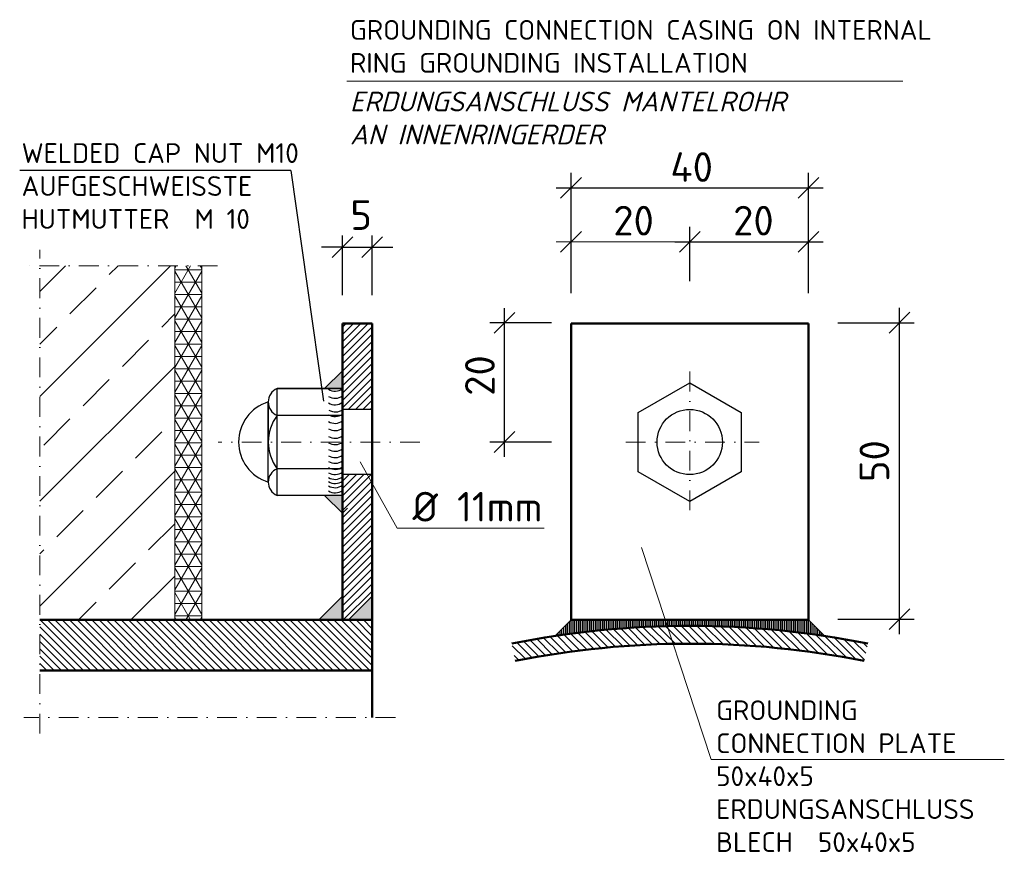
# Model space of a CAD drawing. Header units: millimetres. Extents: x -76904 to 25883, y -13890 to 20369.
# Tile 19 of 29: x 8658 to 11147, y -11053 to -8947. Entities that reach past the tile are written whole.
import ezdxf

# ---------------------------------------------------------------- set-up
doc = ezdxf.new("R2010")
doc.units = ezdxf.units.MM
doc.header["$MEASUREMENT"] = 0
doc.linetypes.add('STRICHPUNKT2', pattern=[0.5, 0.25, -0.125, 0, -0.125])
doc.layers.add('P------T2', color=7, linetype='Continuous', lineweight=18)
doc.layers.add('PDSMD', color=7, linetype='Continuous', lineweight=18)
doc.styles.get("Standard").update_dxf_attribs({"font": 'isocpeur.ttf'})

msp = doc.modelspace()

# ---------------------------------------------------------------- hatches: boundary and pattern name
at = {"lineweight": 5}
h = msp.add_hatch(dxfattribs=at)
h.set_pattern_fill('NET3', color=256, scale=250)
h.set_pattern_definition([(0, (9083.837718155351, -10017.33931669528), (0, 31.25), []), (59.99999999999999, (9083.837718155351, -10017.33931669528), (-27.06329386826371, 15.625), []), (120, (9083.837718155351, -10017.33931669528), (-27.06329386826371, -15.62499999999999), [])])
h.paths.add_polyline_path([(9117.878193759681, -9569.449292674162), (9049.797242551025, -9569.449292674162), (9049.797242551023, -10465.2293407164), (9117.87819375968, -10465.2293407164)])
at = {"layer": 'PDSMD', "lineweight": -3}
h = msp.add_hatch(dxfattribs=at)
h.set_pattern_fill('ANSI33', scale=750, angle=270, style=0)
h.set_pattern_definition([(45.00000000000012, (2344888.631147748, -1318148.31132343), (132.582521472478, -132.5825214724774), []), (45.00000000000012, (2344888.631147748, -1318015.728802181), (132.582521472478, -132.5825214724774), [93.75, -46.875])])
h.paths.add_polyline_path([(9049.797242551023, -10465.22934071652), (9049.797242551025, -9569.44929267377), (8708.662710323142, -9569.449292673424), (8708.662710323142, -10465.22934071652)])
at = {"layer": 'PDSMD'}
h = msp.add_hatch(dxfattribs=at)
h.set_pattern_fill('ANSI31', scale=105, style=0)
h.set_pattern_definition([(45, (-999.322849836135, -11083.87361120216), (-9.280776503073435, 9.280776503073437), [])])
h.paths.add_polyline_path([(9548.729557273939, -9715.229340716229), (9473.729557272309, -9715.229340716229), (9473.729557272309, -9932.7293407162), (9548.729557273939, -9932.7293407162)])
h.paths.add_polyline_path([(9548.729557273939, -10097.72934071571), (9473.729557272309, -10097.72934071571), (9473.729557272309, -10465.2293407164), (9488.729557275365, -10465.2293407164), (9548.729557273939, -10405.22934071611)])
h = msp.add_hatch(color=7, dxfattribs=at)
h.paths.add_polyline_path([(9428.729557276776, -9880.229340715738), (9473.729557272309, -9880.229340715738), (9473.621085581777, -9835.229471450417)])
h.paths.add_polyline_path([(9473.729557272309, -10150.22934071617), (9428.72955727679, -10150.22934071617), (9473.729557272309, -10195.22934071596)])
at = {"layer": 'PDSMD', "lineweight": -3}
h = msp.add_hatch(dxfattribs=at)
h.set_pattern_fill('ANSI31', scale=15000, angle=270, style=0)
h.set_pattern_definition([(45.00000000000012, (2344888.631147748, -1318148.31132343), (1325.82521472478, -1325.825214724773), [])])
edge = h.paths.add_edge_path()
edge.add_line((9548.729557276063, -10405.22934071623), (9488.729557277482, -10465.22934071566))
edge.add_line((9488.729557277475, -10465.22934071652), (9473.729557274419, -10465.22934071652))
edge.add_line((9473.729557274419, -10465.22934071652), (9473.729557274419, -10405.22934071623))
edge.add_line((9473.729557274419, -10405.22934071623), (9473.729557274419, -10183.77728476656))
edge.add_spline(control_points=[(9473.729557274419, -10183.77728476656), (9479.337224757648, -10182.52215854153), (9490.267878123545, -10180.07562444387), (9500.146687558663, -10198.10381387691), (9518.599146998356, -10184.40844002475), (9530.703805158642, -10205.52151558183), (9543.199771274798, -10194.22983928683), (9548.103345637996, -10194.07500260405), (9548.729557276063, -10194.14005380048)], knot_values=[0.001570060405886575, 0.001570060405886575, 0.001570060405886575, 0.001570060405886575, 0.002613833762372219, 0.003604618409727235, 0.004662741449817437, 0.005870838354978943, 0.006889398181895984, 0.007043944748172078, 0.007043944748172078, 0.007043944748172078, 0.007043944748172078], degree=3, periodic=0)
edge.add_line((9548.729557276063, -10194.14005380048), (9548.729557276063, -10405.22934071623))
for points in [[(9473.729557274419, -10405.22934071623), (9473.729557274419, -10465.22934071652), (9413.729557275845, -10465.22934071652)], [(9548.729557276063, -10405.22934071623), (9548.729557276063, -10465.22934071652), (9488.729557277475, -10465.22934071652)]]:
    msp.add_hatch(color=7, dxfattribs=at).paths.add_polyline_path(points)
h = msp.add_hatch(dxfattribs=at)
h.set_pattern_fill('ANSI31', scale=105, angle=180, style=0)
h.set_pattern_definition([(135.0000000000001, (2344888.631147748, -1318148.31132343), (9.280776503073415, 9.280776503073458), [])])
h.paths.add_polyline_path([(8708.662710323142, -10465.2293407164), (8708.662710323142, -10592.72934071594), (9548.729557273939, -10592.72934071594), (9548.729557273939, -10465.2293407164)])
h = msp.add_hatch(dxfattribs=at)
h.set_pattern_fill('LINE', scale=37.5, angle=90, style=0)
h.set_pattern_definition([(270, (-207086.8329677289, 771618.6269663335), (-4.6875, -2.870171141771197e-16), [])])
h.paths.add_polyline_path([(10351.68413751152, -10465.22934071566), (10351.68413751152, -10480.22934071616, 0.03723316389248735), (10011.3019374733, -10505.61154075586), (10051.68413751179, -10465.22934071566)])
h.paths.add_polyline_path([(10351.68413751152, -10480.22934071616), (10351.68413751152, -10465.22934071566), (10651.68413751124, -10465.22934071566), (10692.06633754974, -10505.61154075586, 0.03723316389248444)])
h = msp.add_hatch(dxfattribs=at)
h.set_pattern_fill('ANSI31', scale=112.5, style=0)
h.set_pattern_definition([(315, (-207086.8329677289, 771618.6269663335), (-9.943689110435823, -9.943689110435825), [])])
h.paths.add_polyline_path([(10801.68413750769, -10524.77938570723), (10792.86060809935, -10568.90585541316, 0.04937935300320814), (10351.68413751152, -10525.22934071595), (10351.68413751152, -10480.22934071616, -0.04937935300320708)])
h.paths.add_polyline_path([(9910.507666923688, -10568.90585541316), (9901.68413750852, -10524.77938570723, -0.04937935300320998), (10351.68413751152, -10480.22934071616), (10351.68413751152, -10525.22934071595, 0.04937935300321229)])

# ---------------------------------------------------------------- linework, layer by layer
at = {"lineweight": 0}
for p, q in [((9049.797242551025, -9569.44929267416), (9049.797242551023, -10465.2293407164)), ((9117.878193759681, -9569.44929267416), (9117.87819375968, -10465.2293407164))]:
    msp.add_line(p, q, dxfattribs=at)
at = {"layer": 'PDSMD', "color": 7}
for p, q in [((9484.848701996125, -9102.312639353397), (10890.49161870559, -9102.312639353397)), ((10406.23027271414, -10818.24230981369), (10229.59439885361, -10281.54587212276)), ((10406.23027271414, -10818.24230981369), (11146.98393571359, -10818.24230981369))]:
    msp.add_line(p, q, dxfattribs=at)
at = {"layer": 'PDSMD', "color": 7, "lineweight": -3, "ltscale": 0.02}
for p, q in [((9343.641067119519, -9328.257116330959), (8657.824358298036, -9328.257116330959)), ((9343.641067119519, -9328.257116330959), (9425.73179715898, -9911.847738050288)), ((9473.729557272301, -9643.925939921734), (9473.729557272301, -9492.60117432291)), ((9548.729487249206, -9643.925939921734), (9548.729487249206, -9492.60117432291)), ((9473.729557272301, -9522.100301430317), (9421.229557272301, -9522.100301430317)), ((9473.729557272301, -9522.100301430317), (9548.729487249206, -9522.100301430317)), ((9548.729487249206, -9522.100301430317), (9601.229487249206, -9522.100301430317))]:
    msp.add_line(p, q, dxfattribs=at)
at = {"layer": 'PDSMD', "color": 7, "lineweight": -2}
for p, q in [((10077.9341375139, -9345.892137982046), (10025.4341375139, -9398.392137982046)), ((10677.93357732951, -9345.892137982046), (10625.43357732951, -9398.392137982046)), ((9447.479557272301, -9548.350301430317), (9499.979557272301, -9495.850301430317)), ((9574.979487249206, -9495.850301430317), (9522.479487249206, -9548.350301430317))]:
    msp.add_line(p, q, dxfattribs=at)
at = {"layer": 'PDSMD', "color": 7, "lineweight": -3}
for p, q in [((10051.6841375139, -9638.466466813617), (10051.6841375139, -9334.642137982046)), ((10651.68357732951, -9638.466466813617), (10651.68357732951, -9334.642137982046)), ((10014.1841375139, -9372.142137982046), (10689.18357732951, -9372.142137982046))]:
    msp.add_line(p, q, dxfattribs=at)
at = {"layer": 'PDSMD', "color": 7, "lineweight": -2, "ltscale": 200}
for p, q in [((10077.9341375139, -9482.557751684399), (10025.4341375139, -9535.057751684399)), ((10377.93385742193, -9482.557751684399), (10325.43385742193, -9535.057751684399)), ((10677.93357732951, -9482.557751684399), (10625.43357732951, -9535.057751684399)), ((9909.81975537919, -9687.72722445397), (9857.31975537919, -9740.22722445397)), ((10908.13216590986, -9687.181721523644), (10855.63216590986, -9739.681721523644)), ((9909.81975537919, -9988.979340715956), (9857.31975537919, -10041.47934071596)), ((10908.13216590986, -10437.18102129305), (10855.63216590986, -10489.68102129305))]:
    msp.add_line(p, q, dxfattribs=at)
at = {"layer": 'PDSMD', "color": 7, "ltscale": 200}
for p, q in [((10051.6841375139, -9608.124773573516), (10051.6841375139, -9471.307751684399)), ((10351.68385742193, -9608.124773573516), (10351.68385742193, -9471.307751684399)), ((10014.1841375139, -9508.807751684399), (10389.18385742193, -9508.807751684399)), ((9611.738844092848, -10233.34671457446), (9518.65032357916, -10065.06419195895)), ((9611.738844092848, -10233.34671457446), (9983.354450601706, -10233.34671457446))]:
    msp.add_line(p, q, dxfattribs=at)
at = {"layer": 'PDSMD', "color": 7, "lineweight": -3, "ltscale": 200}
for p, q in [((10351.68385742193, -9608.124773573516), (10351.68385742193, -9471.307751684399)), ((10651.68357732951, -9608.124773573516), (10651.68357732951, -9471.307751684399)), ((10314.18385742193, -9508.807751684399), (10689.18357732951, -9508.807751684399)), ((9883.56975537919, -10052.72934071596), (9883.56975537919, -9676.47722445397)), ((10881.88216590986, -10500.93102129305), (10881.88216590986, -9675.931721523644)), ((10002.40559217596, -9713.97722445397), (9846.06975537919, -9713.97722445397)), ((10725.81483386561, -9713.431721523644), (10919.38216590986, -9713.431721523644)), ((9473.621085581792, -9835.229471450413), (9428.729557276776, -9880.229340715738)), ((9473.729557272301, -9880.229340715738), (9473.621085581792, -9835.229471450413)), ((9308.729557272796, -10150.22934071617), (9308.729557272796, -9880.229340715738)), ((9473.729557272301, -9880.229340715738), (9308.729557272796, -9880.229340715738)), ((9308.729557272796, -9880.229340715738), (9473.729557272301, -9880.229340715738)), ((9473.729557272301, -9880.229340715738), (9428.729557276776, -9880.229340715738)), ((9286.22955727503, -9913.979340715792), (9286.22955727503, -10015.22934071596)), ((9286.22955727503, -10116.47934071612), (9286.22955727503, -9913.979340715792)), ((9473.729557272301, -9947.729340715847), (9308.729557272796, -9947.729340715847)), ((9548.729557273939, -9932.7293407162), (9473.729557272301, -9932.7293407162)), ((10002.40559217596, -10015.22934071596), (9846.06975537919, -10015.22934071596)), ((9473.729557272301, -10082.72934071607), (9308.729557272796, -10082.72934071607)), ((9548.729557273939, -10097.72934071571), (9473.729557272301, -10097.72934071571)), ((9473.729557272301, -10150.22934071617), (9308.729557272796, -10150.22934071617)), ((9473.729557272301, -10150.22934071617), (9428.729557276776, -10150.22934071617)), ((9473.729557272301, -10195.22934071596), (9428.729557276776, -10150.22934071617)), ((9473.729557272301, -10150.22934071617), (9473.729557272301, -10195.22934071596)), ((9473.729557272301, -10405.22934071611), (9413.72955727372, -10465.2293407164)), ((9473.729557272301, -10465.2293407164), (9473.729557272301, -10405.22934071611)), ((9548.729557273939, -10405.22934071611), (9488.729557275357, -10465.2293407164)), ((9548.729557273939, -10465.2293407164), (9548.729557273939, -10405.22934071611)), ((9458.72955727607, -10465.2293407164), (9398.72955727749, -10465.2293407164)), ((9548.729557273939, -10465.2293407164), (9488.729557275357, -10465.2293407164)), ((9548.729557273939, -10465.2293407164), (9503.729557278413, -10465.22934071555)), ((10051.6841375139, -10465.22934071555), (10011.30193747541, -10505.61154075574)), ((10651.68413751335, -10465.22934071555), (10692.06633755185, -10505.61154075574)), ((10725.81483386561, -10463.43102129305), (10919.38216590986, -10463.43102129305))]:
    msp.add_line(p, q, dxfattribs=at)
at = {"layer": 'PDSMD', "color": 7, "linetype": 'STRICHPUNKT2', "ltscale": 200}
for p, q in [((8708.662710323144, -10752.29232689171), (8708.66271032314, -9529.449292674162)), ((9157.878193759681, -9569.449292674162), (8668.66271032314, -9569.449292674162)), ((10351.68413751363, -10187.5687378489), (10351.68413751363, -9826.517224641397)), ((9669.40986086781, -10015.22934071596), (9159.761402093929, -10015.22934071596)), ((10190.16861747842, -10015.22934071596), (10527.57565272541, -10015.22934071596)), ((9607.509700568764, -10712.29232689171), (8668.662710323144, -10712.29232689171))]:
    msp.add_line(p, q, dxfattribs=at)
at = {"layer": 'PDSMD', "color": 7, "lineweight": 50, "ltscale": 200}
for p, q in [((9473.729557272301, -9715.229340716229), (9473.729557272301, -10465.22934071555)), ((9548.729557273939, -9715.229340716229), (9473.729557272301, -9715.229340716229)), ((9548.729557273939, -10712.29232689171), (9548.729557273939, -9715.229340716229)), ((10651.68413751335, -9715.229340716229), (10051.6841375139, -9715.229340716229)), ((10051.6841375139, -10465.22934071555), (10051.6841375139, -9715.229340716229)), ((10651.68413751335, -10465.22934071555), (10651.68413751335, -9715.229340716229)), ((9548.729557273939, -10465.2293407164), (8708.662710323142, -10465.2293407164)), ((10651.68413751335, -10465.22934071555), (10051.6841375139, -10465.22934071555)), ((9548.729557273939, -10592.72934071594), (8708.662710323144, -10592.72934071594))]:
    msp.add_line(p, q, dxfattribs=at)
at = {"layer": 'PDSMD', "color": 7, "lineweight": -3}
msp.add_lwpolyline([(10481.58794807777, -10090.229340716), (10351.68413751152, -10165.22934071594), (10221.78032694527, -10090.229340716), (10221.78032694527, -9940.229340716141), (10351.68413751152, -9865.22934071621), (10481.58794807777, -9940.229340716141)], close=True, dxfattribs=at)
msp.add_circle((10351.68413751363, -10015.22934071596), 82.50000000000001, dxfattribs=at)
for centre, radius, start, end in [((9322.79205727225, -9913.979340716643), 36.56249999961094, 112.6198649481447, 247.3801350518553), ((9454.875474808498, -9854.97024460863), 31.51980903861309, 238.23913618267, 306.7386696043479), ((9454.876591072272, -9872.999776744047), 31.51980903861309, 238.23913618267, 306.7386696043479), ((9317.073307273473, -10015.22934071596), 105.8437499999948, 106.9422892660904, 253.0577107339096), ((9454.875474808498, -9889.415731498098), 31.51980903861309, 238.23913618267, 306.7386696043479), ((9398.72955727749, -10015.22934071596), 112.5000000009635, 143.1301023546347, 216.8698976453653), ((9454.875474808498, -9919.233900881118), 31.51980903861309, 238.23913618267, 306.7386696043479), ((9456.192291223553, -9907.66872005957), 31.51980903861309, 238.23913618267, 306.7386696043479), ((9454.875474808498, -9936.45527228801), 31.51980903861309, 238.23913618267, 306.7386696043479), ((9454.875474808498, -9954.708260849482), 31.51980903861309, 238.23913618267, 306.7386696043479), ((9454.875474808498, -9974.267130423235), 31.51980903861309, 238.23913618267, 306.7386696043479), ((9454.875474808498, -9990.182620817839), 31.51980903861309, 238.23913618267, 306.7386696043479), ((9454.875474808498, -10007.12972836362), 31.51980903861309, 238.23913618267, 306.7386696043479), ((9454.875474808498, -10023.08566853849), 31.51980903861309, 238.23913618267, 306.7386696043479), ((9454.875474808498, -10037.43568687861), 31.51980903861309, 238.23913618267, 306.7386696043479), ((9454.875474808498, -10052.90383792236), 31.51980903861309, 238.23913618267, 306.7386696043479), ((9322.79205727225, -10116.47934071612), 36.56249999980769, 112.6198649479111, 247.380135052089), ((9454.875474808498, -10065.93330242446), 31.51980903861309, 238.23913618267, 306.7386696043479), ((9454.875474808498, -10078.09643070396), 31.51980903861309, 238.23913618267, 306.7386696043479), ((9454.875474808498, -10088.52880600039), 31.51980903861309, 238.23913618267, 306.7386696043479), ((9454.875474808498, -10099.17527206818), 31.51980903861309, 238.23913618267, 306.7386696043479), ((9454.875474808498, -10112.20473657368), 31.51980903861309, 238.23913618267, 306.7386696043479)]:
    msp.add_arc(centre, radius, start, end, dxfattribs=at)
at = {"layer": 'PDSMD', "color": 7, "lineweight": 50}
for radius in [2295, 2250]:
    msp.add_arc((10351.68413751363, -12775.22934071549), radius, 78.69227056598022, 101.3077294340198, dxfattribs=at)

# ---------------------------------------------------------------- texts
at = {"layer": 'P------T2', "color": 7, "char_height": 50, "attachment_point": 1}
for s, insert, width in [('GROUNDING CONNECTION CASING ON INTERNAL RING GROUNDING INSTALLATION', (9492.784745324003, -8947.970020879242), 1553.22887468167), ('{\\fISOCPEUR|b0|i1|c0|p34;ERDUNGSANSCHLUSS MANTELROHR\\PAN INNENRINGERDER}', (9492.784745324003, -9129.117417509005), 1553.22887468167), ('WELDED CAP NUT M10 AUFGESCHWEISSTE HUTMUTTER  M 10', (8662.603596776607, -9259.44159735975), 949.2132745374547), ('{\\fISOCPEUR|b0|i0|c0|p34;GROUNDING CONNECTION PLATE 50x40x5\\PERDUNGSANSCHLUSS BLECH  50x40x5}', (10418.48932987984, -10668.57449768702), 724.671926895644)]:
    msp.add_mtext(s, dxfattribs=dict(at, insert=insert, width=width))
at = {"layer": 'PDSMD', "color": 7, "lineweight": -3, "ltscale": 0.02}
for s, p in [('5', (9493.729522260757, -9478.676645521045)), ('Ø 11mm', (9650.689996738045, -10216.29313548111))]:
    msp.add_text(s, height=75, dxfattribs=at).set_placement(p)
at = {"layer": 'PDSMD', "color": 7, "lineweight": -3, "ltscale": 0.02, "char_height": 75, "attachment_point": 5}
for s, insert in [(' 40', (10332.71286045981, -9319.730511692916)), (' 20', (10185.87477436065, -9455.34804996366)), (' 20', (10488.80240689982, -9455.34804996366))]:
    msp.add_mtext(s, dxfattribs=dict(at, insert=insert))
at = {"layer": 'PDSMD', "color": 7, "lineweight": -3, "ltscale": 0.02, "char_height": 75, "attachment_point": 5, "rotation": 90}
for s, insert in [(' 20', (9821.230411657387, -9870.901476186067)), (' 50', (10818.57465243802, -10087.30971876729))]:
    msp.add_mtext(s, dxfattribs=dict(at, insert=insert))

doc.saveas('drawing.dxf')
